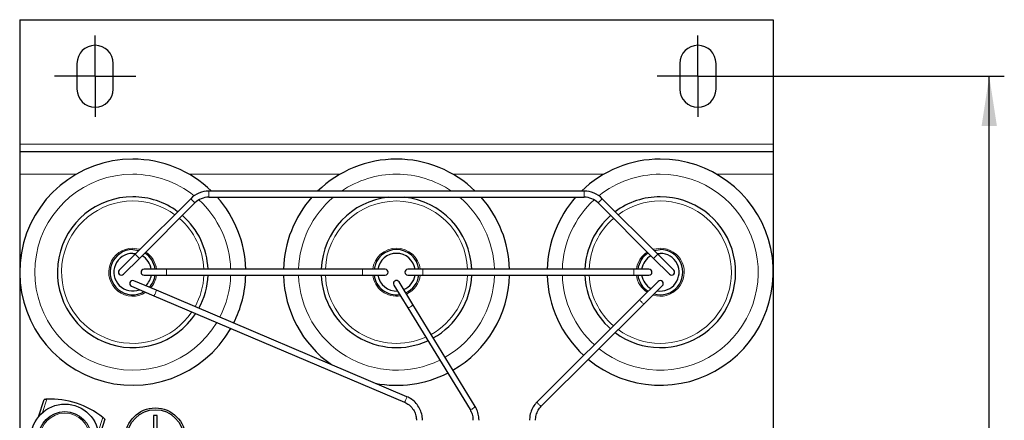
# Model space of a CAD drawing. Header units: millimetres. Extents: x 5 to 418, y 2 to 292.
# Tile 8 of 41: x 79 to 144, y 121 to 148. Entities that reach past the tile are written whole.
import ezdxf

# ---------------------------------------------------------------- set-up
doc = ezdxf.new("R2010")
doc.units = ezdxf.units.MM
doc.layers.add('SLD-0', color=7, linetype='Continuous')
doc.styles.add('SLDTEXTSTYLE0', font='TXT', dxfattribs={"width": 0.605})
doc.dimstyles.new('SLDDIMSTYLE0', dxfattribs={"dimtxt": 3.5, "dimasz": 3.302, "dimexe": 0, "dimexo": 0.0625, "dimgap": 0.875, "dimtad": 1, "dimlfac": 2, "dimrnd": 1e-09, "dimzin": 12, "dimdsep": 46, "dimtxsty": 'SLDTEXTSTYLE0', "dimsah": 1, "dimcen": 0.09, "dimadec": 0, "dimazin": 3, "dimtfac": 1, "dimtofl": 0, "dimtmove": 0, "dimatfit": 3, "dimfxl": 1, "dimfrac": 2, "dimtolj": 1, "dimtzin": 12, "dimarcsym": 0})

# ---------------------------------------------------------------- blocks, each defined once
blk = doc.blocks.new('_D_3')
at = {"layer": 'SLD-0', "color": 7}
for p, q in [((126.212, 144.076), (143.839, 144.076)), ((142.839, 89.076), (142.839, 144.076)), ((126.212, 89.076), (143.839, 89.076))]:
    blk.add_line(p, q, dxfattribs=at)
for points in [[(142.839, 144.076), (142.331, 140.774), (143.347, 140.774)], [(142.839, 89.076), (143.347, 92.378), (142.331, 92.378)]]:
    blk.add_solid(points, dxfattribs=at)
at = {"layer": 'SLD-0', "color": 7, "insert": (138.327, 112.565), "char_height": 3.5, "attachment_point": 1, "rotation": 90, "style": 'SLDTEXTSTYLE0'}
blk.add_mtext('110', dxfattribs=at)
blk = doc.blocks.new('SW_CENTERMARKSYMBOL_0')
at = {"layer": 'SLD-0', "color": 0}
for p, q in [((0, 1.5), (0, 2.7)), ((0, 0), (0, 1.5)), ((-1.5, 0), (-2.7, 0)), ((0, 0), (-1.5, 0)), ((0, 0), (0, -1.5)), ((0, 0), (1.5, 0)), ((1.5, 0), (2.7, 0)), ((0, -1.5), (0, -2.7))]:
    blk.add_line(p, q, dxfattribs=at)
blk = doc.blocks.new('SW_CENTERMARKSYMBOL_1')
at = {"layer": 'SLD-0', "color": 0}
for p, q in [((0, 1.5), (0, 2.7)), ((0, 0), (0, 1.5)), ((-1.5, 0), (-2.7, 0)), ((0, 0), (-1.5, 0)), ((0, 0), (0, -1.5)), ((0, 0), (1.5, 0)), ((1.5, 0), (2.7, 0)), ((0, -1.5), (0, -2.7))]:
    blk.add_line(p, q, dxfattribs=at)

msp = doc.modelspace()

# ---------------------------------------------------------------- linework, layer by layer
at = {"color": 7, "linetype": 'Continuous', "lineweight": 25}
for p, q in [((78.512, 147.8257), (78.512, 139.5757)), ((78.512, 147.8257), (128.512, 147.8257)), ((128.512, 147.8257), (128.512, 139.5757)), ((82.312, 144.9257), (82.312, 143.2257)), ((84.712, 143.2257), (84.712, 144.9257)), ((122.312, 144.9257), (122.312, 143.2257)), ((124.712, 143.2257), (124.712, 144.9257)), ((78.512, 139.5757), (78.512, 139.0757)), ((128.512, 139.5757), (128.512, 139.0757)), ((78.512, 139.0757), (78.512, 137.5757)), ((78.512, 139.0757), (128.512, 139.0757)), ((128.512, 139.0757), (128.512, 137.5757)), ((78.512, 137.5757), (78.512, 95.5757)), ((128.512, 137.5757), (128.512, 95.5757)), ((89.8562, 135.9528), (86.1812, 132.2778)), ((115.9657, 136.4507), (91.0583, 136.4507)), ((91.0583, 136.0507), (115.9657, 136.0507)), ((120.8428, 132.2778), (117.1678, 135.9528)), ((86.4641, 131.9949), (90.1391, 135.6699)), ((116.8849, 135.6699), (120.5599, 131.9949)), ((86.1812, 132.2778), (85.1206, 131.2171)), ((85.4034, 130.9343), (86.4641, 131.9949)), ((86.012, 132.3257), (86.2129, 132.3094)), ((120.5599, 131.9949), (121.6206, 130.9343)), ((120.8111, 132.3094), (121.012, 132.3257)), ((121.9034, 131.2171), (120.8428, 132.2778)), ((88.262, 131.2757), (86.762, 131.2757)), ((86.762, 130.8757), (88.262, 130.8757)), ((101.262, 131.2757), (88.262, 131.2757)), ((88.262, 130.8757), (101.262, 130.8757)), ((102.762, 131.2757), (101.262, 131.2757)), ((101.262, 130.8757), (102.762, 130.8757)), ((105.262, 131.2757), (104.262, 131.2757)), ((104.262, 130.8757), (105.262, 130.8757)), ((119.262, 131.2757), (105.262, 131.2757)), ((105.262, 130.8757), (119.262, 130.8757)), ((120.262, 131.2757), (119.262, 131.2757)), ((119.262, 130.8757), (120.262, 130.8757)), ((85.9338, 130.1416), (87.4225, 129.5093)), ((86.0806, 130.5136), (86.0902, 130.5098)), ((87.5788, 129.8774), (86.0902, 130.5098)), ((103.3413, 130.2214), (104.2596, 128.7186)), ((104.6009, 128.9272), (103.6827, 130.43)), ((120.8709, 130.4674), (119.6558, 129.2569)), ((119.9381, 128.9736), (121.1532, 130.184)), ((87.4225, 129.5093), (104.0468, 122.448)), ((104.2031, 122.8161), (87.5788, 129.8774)), ((104.2596, 128.7186), (108.3895, 121.9596)), ((108.7308, 122.1682), (104.6009, 128.9272)), ((119.6558, 129.2569), (112.839, 122.4658)), ((113.1213, 122.1824), (119.9381, 128.9736)), ((104.2038, 122.8156), (104.2031, 122.8161)), ((79.7543, 121.4803), (80.1294, 122.6348)), ((87.637, 121.5757), (87.387, 121.5757)), ((87.387, 121.5757), (87.387, 120.5757)), ((87.637, 120.5757), (87.637, 121.5757)), ((84.1714, 121.3214), (83.762, 120.0613))]:
    msp.add_line(p, q, dxfattribs=at)
at = {"color": 7, "linetype": 'Continuous', "lineweight": 18}
for p, q in [((78.512, 139.5757), (128.512, 139.5757)), ((78.512, 137.5757), (82.2704, 137.5757)), ((89.7537, 137.5757), (99.7704, 137.5757)), ((107.2537, 137.5757), (117.2704, 137.5757)), ((124.7537, 137.5757), (128.512, 137.5757)), ((90.1391, 135.6699), (89.8562, 135.9528)), ((91.0583, 136.0507), (91.0583, 136.4507)), ((115.9657, 136.0507), (115.9657, 136.4507)), ((116.8849, 135.6699), (117.1678, 135.9528)), ((86.4641, 131.9949), (86.1812, 132.2778)), ((120.5599, 131.9949), (120.8428, 132.2778)), ((88.262, 131.2757), (88.262, 130.8757)), ((101.262, 131.2757), (101.262, 130.8757)), ((105.262, 131.2757), (105.262, 131.0757)), ((105.262, 131.0757), (105.262, 130.8757)), ((119.262, 131.2757), (119.262, 131.0757)), ((119.262, 131.0757), (119.262, 130.8757)), ((87.5795, 129.8769), (87.5788, 129.8774)), ((80.3085, 122.6466), (80.0205, 121.7603)), ((83.7244, 120.4851), (84.0335, 121.4363))]:
    msp.add_line(p, q, dxfattribs=at)
at = {"color": 7, "linetype": 'Continuous', "lineweight": 18, "flags": 128}
for points in [[(86.012, 132.6679), (86.4241, 132.6137), (86.4961, 132.5926)], [(120.528, 132.5926), (120.5999, 132.6137), (121.012, 132.6679)], [(104.44, 128.7881), (104.5048, 128.83), (104.5583, 128.8709), (104.5923, 128.9044), (104.6016, 128.9256), (104.6009, 128.9272)], [(108.5698, 122.0291), (108.6347, 122.071), (108.6882, 122.1119), (108.7222, 122.1454), (108.7315, 122.1666), (108.7308, 122.1682)]]:
    msp.add_lwpolyline(points, dxfattribs=at)
at = {"color": 7, "linetype": 'Continuous', "lineweight": 25, "flags": 128}
for points in [[(86.012, 132.5757), (86.4167, 132.5201), (86.422, 132.5185)], [(120.602, 132.5185), (120.6073, 132.5201), (121.012, 132.5757)]]:
    msp.add_lwpolyline(points, dxfattribs=at)
at = {"color": 7, "linetype": 'Continuous', "lineweight": 25}
for centre, radius in [((81.512, 120.0757), 2.25), ((81.512, 120.0757), 1.75), ((87.512, 120.0757), 2), ((87.512, 120.0757), 1.875)]:
    msp.add_circle(centre, radius, dxfattribs=at)
at = {"color": 7, "linetype": 'Continuous', "lineweight": 18}
msp.add_circle((81.512, 120.0757), 1.65, dxfattribs=at)
at = {"color": 7, "linetype": 'Continuous', "lineweight": 25}
for centre, radius, start, end in [((83.512, 144.9257), 1.2, 0, 180), ((123.512, 144.9257), 1.2, 0, 180), ((83.512, 143.2257), 1.2, 180, 0), ((123.512, 143.2257), 1.2, 180, 0), ((86.012, 131.0757), 7.5, 90, 330.16871), ((86.012, 131.0757), 7.5, 45.779956, 90), ((103.512, 131.0757), 7.5, 90, 134.220044), ((103.512, 131.0757), 7.5, 45.779956, 90), ((121.012, 131.0757), 7.5, 90, 134.220044), ((121.012, 131.0757), 7.5, 230.487465, 90), ((86.012, 131.0757), 5, 90, 326.729364), ((86.012, 131.0757), 5, 53.399015, 90), ((91.0583, 134.7507), 1.7, 90, 135), ((91.0583, 134.7507), 1.3, 90, 135), ((86.012, 131.0757), 7.5, 1.528069, 41.55459), ((103.512, 131.0757), 7.5, 138.44541, 178.471931), ((103.512, 131.0757), 5, 95.731968, 177.707557), ((103.512, 131.0757), 5, 2.292443, 84.268032), ((103.512, 131.0757), 7.5, 1.528069, 41.55459), ((121.012, 131.0757), 7.5, 138.44541, 178.471931), ((115.9657, 134.7507), 1.7, 45, 90), ((115.9657, 134.7507), 1.3, 45, 90), ((121.012, 131.0757), 5, 233.30223, 90), ((121.012, 131.0757), 5, 90, 126.600985), ((86.012, 131.0757), 5, 2.292443, 48.788063), ((121.012, 131.0757), 5, 131.211937, 177.707557), ((86.012, 131.0757), 1.5, 90, 300.577702), ((86.012, 131.0757), 1.25, 90, 291.568241), ((86.012, 131.0757), 1.25, 9.206896, 60.323228), ((86.012, 131.0757), 1.5, 7.662256, 57.721958), ((103.512, 131.0757), 1.5, 90, 172.337744), ((103.512, 131.0757), 1.25, 90, 170.793104), ((103.512, 131.0757), 1.5, 7.662256, 90), ((103.512, 131.0757), 1.25, 9.206896, 90), ((121.012, 131.0757), 1.5, 122.278042, 172.337744), ((121.012, 131.0757), 1.25, 119.676772, 170.793104), ((121.012, 131.0757), 1.5, 254.071607, 90), ((121.012, 131.0757), 1.25, 260.699254, 90), ((85.262, 131.0757), 0.2, 135, 315), ((86.762, 131.0757), 0.2, 90, 270), ((86.012, 131.0757), 1.25, 313.891879, 350.793104), ((86.012, 131.0757), 1.5, 317.907202, 352.337744), ((86.012, 131.0757), 5, 331.358678, 357.707557), ((86.012, 131.0757), 7.5, 333.237888, 358.471931), ((103.512, 131.0757), 7.5, 181.528069, 234.835218), ((103.512, 131.0757), 5, 182.292443, 294.637006), ((103.512, 131.0757), 1.5, 187.662256, 278.220266), ((103.512, 131.0757), 1.25, 189.206896, 273.207213), ((102.762, 131.0757), 0.2, 270, 90), ((103.512, 131.0757), 1.25, 292.634445, 350.793104), ((104.262, 131.0757), 0.2, 90, 180), ((104.262, 131.0757), 0.2, 180, 270), ((103.512, 131.0757), 1.5, 294.108502, 352.337744), ((103.512, 131.0757), 5, 299.236009, 357.707557), ((103.512, 131.0757), 7.5, 299.966122, 358.471931), ((121.012, 131.0757), 7.5, 181.528069, 227.423622), ((121.012, 131.0757), 5, 182.292443, 228.691179), ((121.012, 131.0757), 1.5, 187.662256, 237.652817), ((121.012, 131.0757), 1.25, 189.206896, 240.262477), ((120.262, 131.0757), 0.2, 0, 90), ((120.262, 131.0757), 0.2, 270, 0), ((121.762, 131.0757), 0.2, 225, 45), ((86.012, 130.3257), 0.2, 69.956728, 246.98624), ((103.512, 130.3257), 0.2, 124.252635, 211.425756), ((103.512, 130.3257), 0.2, 31.425756, 124.252635), ((121.012, 130.3257), 0.2, 41.463387, 134.891605), ((121.012, 130.3257), 0.2, 314.891605, 41.463387), ((103.512, 131.0757), 7.5, 259.137263, 296.905818), ((80.5828, 117.1535), 5.5, 51.14154, 92.85846)]:
    msp.add_arc(centre, radius, start, end, dxfattribs=at)
at = {"color": 7, "linetype": 'Continuous', "lineweight": 18}
for centre, radius, start, end in [((86.012, 131.0757), 6.5, 90, 329.113661), ((86.012, 131.0757), 6.5, 51.222868, 90), ((103.512, 131.0757), 6.5, 90, 124.216051), ((103.512, 131.0757), 6.5, 55.783949, 90), ((121.012, 131.0757), 6.5, 90, 128.777132), ((121.012, 131.0757), 6.5, 231.351786, 90), ((103.512, 131.0757), 6.5, 130.058779, 178.236775), ((103.512, 131.0757), 6.5, 1.763225, 49.941221), ((86.012, 131.0757), 4.7232, 90, 326.121229), ((86.012, 131.0757), 4.7232, 53.895062, 90), ((86.012, 131.0757), 6.5, 1.763225, 47.544888), ((103.512, 131.0757), 4.7232, 90, 177.573146), ((103.512, 131.0757), 4.7232, 2.426854, 90), ((121.012, 131.0757), 6.5, 132.455112, 178.236775), ((121.012, 131.0757), 4.7232, 233.798974, 90), ((121.012, 131.0757), 4.7232, 90, 126.104938), ((86.012, 131.0757), 4.7232, 2.426854, 49.01039), ((121.012, 131.0757), 4.7232, 130.98961, 177.573146), ((86.012, 131.0757), 1.5923, 90, 302.98932), ((103.512, 131.0757), 1.5923, 90, 172.784143), ((103.512, 131.0757), 1.5923, 7.215857, 90), ((121.012, 131.0757), 1.5923, 252.233896, 90), ((86.012, 131.0757), 1.5923, 7.215857, 56.973555), ((121.012, 131.0757), 1.5923, 123.026445, 172.784143), ((86.012, 131.0757), 1.5923, 319.051549, 352.784143), ((86.012, 131.0757), 4.7232, 331.027752, 357.573146), ((86.012, 131.0757), 6.5, 332.660194, 358.236775), ((103.512, 131.0757), 6.5, 181.763225, 296.208645), ((103.512, 131.0757), 4.7232, 182.426854, 294.237156), ((103.512, 131.0757), 1.5923, 187.215857, 279.636155), ((103.512, 131.0757), 1.5923, 294.534594, 352.784143), ((103.512, 131.0757), 4.7232, 299.107625, 357.573146), ((103.512, 131.0757), 6.5, 299.741503, 358.236775), ((121.012, 131.0757), 6.5, 181.763225, 227.813479), ((121.012, 131.0757), 4.7232, 182.426854, 228.914184), ((121.012, 131.0757), 1.5923, 187.215857, 236.902033), ((86.5335, 130.1063), 1.0709, 326.113281, 347.626717), ((104.2516, 129.0082), 0.2897, 271.572775, 310.55134), ((119.9944, 129.3797), 0.3602, 199.92796, 234.474626), ((120.0512, 129.2867), 0.3329, 216.948861, 250.143437), ((103.1578, 123.045), 1.0709, 326.113281, 347.626717), ((113.1776, 122.5886), 0.3602, 199.92796, 234.474626), ((113.2344, 122.4956), 0.3329, 216.948861, 250.143437), ((108.3815, 122.2492), 0.2897, 271.572775, 310.55134)]:
    msp.add_arc(centre, radius, start, end, dxfattribs=at)
at = {"color": 7, "linetype": 'Continuous', "lineweight": 25}
for points, knots in [([(105.237, 121.2507), (105.2341, 121.3247), (105.226, 121.5321), (105.1383, 121.8657), (104.9519, 122.2233), (104.6855, 122.5262), (104.4222, 122.7154), (104.2522, 122.7936), (104.2031, 122.8161)], [0, 0, 0, 0, 0.111876, 0.3132547, 0.5149557, 0.7166452, 0.918311, 1, 1, 1, 1]), ([(80.3085, 122.6466), (80.2873, 122.6455), (80.2447, 122.6432), (80.1885, 122.6394), (80.1481, 122.6363), (80.1311, 122.6349), (80.1298, 122.6348), (80.1294, 122.6348)], [0, 0, 0, 0, 0.235246, 0.4707022, 0.6988391, 0.910418, 1, 1, 1, 1]), ([(104.0468, 122.448), (104.0978, 122.4238), (104.2539, 122.3501), (104.4831, 122.1661), (104.6913, 121.882), (104.8158, 121.5669), (104.8303, 121.3503), (104.837, 121.2507)], [0, 0, 0, 0, 0.1119412, 0.3421275, 0.5728064, 0.8034262, 1, 1, 1, 1]), ([(108.987, 121.2507), (108.9842, 121.3242), (108.9762, 121.5313), (108.9004, 121.8494), (108.7845, 122.0673), (108.7308, 122.1682)], [0, 0, 0, 0, 0.2283681, 0.6428548, 1, 1, 1, 1]), ([(112.839, 122.4658), (112.7889, 122.4119), (112.6488, 122.2611), (112.4763, 121.965), (112.3566, 121.6042), (112.3431, 121.3606), (112.337, 121.2507)], [0, 0, 0, 0, 0.16430632, 0.4599877, 0.75628404, 1, 1, 1, 1]), ([(112.737, 121.2507), (112.7392, 121.3075), (112.7459, 121.4807), (112.8244, 121.763), (112.9673, 122.0166), (113.0835, 122.1417), (113.1213, 122.1824)], [0, 0, 0, 0, 0.1643359, 0.5004953, 0.8374014, 1, 1, 1, 1]), ([(108.3895, 121.9596), (108.4167, 121.9107), (108.4997, 121.7619), (108.5735, 121.5196), (108.5832, 121.327), (108.587, 121.2507)], [0, 0, 0, 0, 0.228367, 0.69433306, 1, 1, 1, 1]), ([(84.1714, 121.3214), (84.1701, 121.3226), (84.1673, 121.325), (84.1464, 121.3429), (84.1149, 121.3695), (84.0757, 121.4021), (84.047, 121.4254), (84.0335, 121.4363)], [0, 0, 0, 0, 0.1951654, 0.3900866, 0.5916711, 0.80804, 1, 1, 1, 1])]:
    msp.add_open_spline(points, degree=3, knots=knots, dxfattribs=at)

# ---------------------------------------------------------------- block references
at = {"layer": 'SLD-0', "color": 7}
for name, p in [('SW_CENTERMARKSYMBOL_0', (83.512, 144.0757)), ('SW_CENTERMARKSYMBOL_1', (123.512, 144.0757))]:
    msp.add_blockref(name, p, dxfattribs=at)

# ---------------------------------------------------------------- dimensions: what is measured, and where the dimension line sits
dim = msp.add_linear_dim(base=(142.839, 144.0757), p1=(126.212, 89.0757), p2=(126.212, 144.0757), angle=90, dimstyle='SLDDIMSTYLE0', dxfattribs=at)
dim.commit()
dim.dimension.update_dxf_attribs({"geometry": '_D_3', "text_midpoint": (142.839, 116.5757), "dimtype": 160})

doc.saveas('drawing.dxf')
